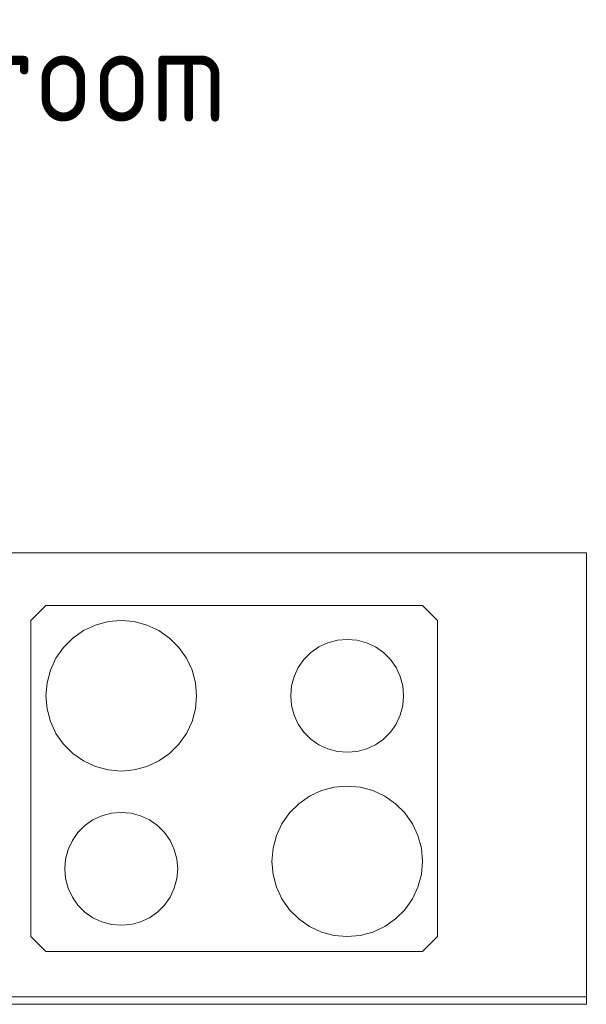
# Model space of a CAD drawing. Header units: millimetres. Extents: x 19410 to 41622, y 4748 to 42777.
# Tile 16 of 65: x 22445 to 23197, y 35776 to 37084. Entities that reach past the tile are written whole.
import ezdxf

# ---------------------------------------------------------------- set-up
doc = ezdxf.new("R2010")
doc.units = ezdxf.units.MM
for name, color, linetype, lineweight in [('A-AREA-____-IDEN', 2, 'Continuous', 20), ('I-FURN-____-MCUT', 30, 'Continuous', 9), ('I-FURN-____-OTLN', 30, 'Continuous', 20)]:
    doc.layers.add(name, color=color, linetype=linetype, lineweight=lineweight)
doc.styles.add('GOST Common', font='GOST_Common.ttf', dxfattribs={"width": 0.9, "height": 125})

# ---------------------------------------------------------------- blocks, each defined once
blk = doc.blocks.new('Прямая форма - 83 new-610895-В_Этаж 02_Отопление')
at = {"layer": 'I-FURN-____-MCUT', "color": 133}
for p, q in [((0, 0), (0, -2086.6)), ((10, -2086.6), (10, 0)), ((0, -2086.6), (10, -2086.6))]:
    blk.add_line(p, q, dxfattribs=at)
at = {"layer": 'I-FURN-____-OTLN', "color": 253}
for p, q in [((600, -1137.3), (600, -2086.6)), ((90, -1349), (70, -1369)), ((90, -1349), (70, -1369)), ((510, -1349), (90, -1349)), ((510, -1349), (90, -1349)), ((530, -1369), (510, -1349)), ((530, -1369), (510, -1349)), ((70, -1369), (70, -1869)), ((70, -1369), (70, -1869)), ((392.6, -1370.6), (375.8, -1375.1)), ((410, -1369), (392.6, -1370.6)), ((427.4, -1370.6), (410, -1369)), ((444.2, -1375.1), (427.4, -1370.6)), ((530, -1869), (530, -1369)), ((530, -1869), (530, -1369)), ((360, -1382.4), (345.7, -1392.4)), ((375.8, -1375.1), (360, -1382.4)), ((460, -1382.4), (444.2, -1375.1)), ((474.3, -1392.4), (460, -1382.4)), ((154.3, -1398.6), (142.5, -1404.1)), ((167, -1395.2), (154.3, -1398.6)), ((180, -1394), (167, -1395.2)), ((193, -1395.2), (180, -1394)), ((205.7, -1398.6), (193, -1395.2)), ((217.5, -1404.1), (205.7, -1398.6)), ((345.7, -1392.4), (333.4, -1404.8)), ((486.6, -1404.8), (474.3, -1392.4)), ((131.8, -1411.6), (122.5, -1420.8)), ((142.5, -1404.1), (131.8, -1411.6)), ((228.2, -1411.6), (217.5, -1404.1)), ((237.5, -1420.8), (228.2, -1411.6)), ((333.4, -1404.8), (323.4, -1419)), ((496.6, -1419), (486.6, -1404.8)), ((122.5, -1420.8), (115, -1431.5)), ((245, -1431.5), (237.5, -1420.8)), ((323.4, -1419), (316, -1434.8)), ((504, -1434.8), (496.6, -1419)), ((115, -1431.5), (109.5, -1443.4)), ((250.5, -1443.4), (245, -1431.5)), ((316, -1434.8), (311.5, -1451.7)), ((508.5, -1451.7), (504, -1434.8)), ((109.5, -1443.4), (106.1, -1456)), ((253.9, -1456), (250.5, -1443.4)), ((311.5, -1451.7), (310, -1469)), ((510, -1469), (508.5, -1451.7)), ((106.1, -1456), (105, -1469)), ((255, -1469), (253.9, -1456)), ((105, -1469), (106.1, -1482.1)), ((253.9, -1482.1), (255, -1469)), ((310, -1469), (311.5, -1486.4)), ((508.5, -1486.4), (510, -1469)), ((106.1, -1482.1), (109.5, -1494.7)), ((250.5, -1494.7), (253.9, -1482.1)), ((311.5, -1486.4), (316, -1503.2)), ((504, -1503.2), (508.5, -1486.4)), ((109.5, -1494.7), (115, -1506.5)), ((245, -1506.5), (250.5, -1494.7)), ((316, -1503.2), (323.4, -1519)), ((496.6, -1519), (504, -1503.2)), ((115, -1506.5), (122.5, -1517.2)), ((122.5, -1517.2), (131.8, -1526.5)), ((228.2, -1526.5), (237.5, -1517.2)), ((237.5, -1517.2), (245, -1506.5)), ((131.8, -1526.5), (142.5, -1534)), ((217.5, -1534), (228.2, -1526.5)), ((323.4, -1519), (333.4, -1533.3)), ((486.6, -1533.3), (496.6, -1519)), ((142.5, -1534), (154.3, -1539.5)), ((154.3, -1539.5), (167, -1542.9)), ((167, -1542.9), (180, -1544)), ((180, -1544), (193, -1542.9)), ((193, -1542.9), (205.7, -1539.5)), ((205.7, -1539.5), (217.5, -1534)), ((333.4, -1533.3), (345.7, -1545.6)), ((474.3, -1545.6), (486.6, -1533.3)), ((345.7, -1545.6), (360, -1555.6)), ((360, -1555.6), (375.8, -1563)), ((444.2, -1563), (460, -1555.6)), ((460, -1555.6), (474.3, -1545.6)), ((375.8, -1563), (392.6, -1567.5)), ((392.6, -1567.5), (410, -1569)), ((410, -1569), (427.4, -1567.5)), ((427.4, -1567.5), (444.2, -1563)), ((172.6, -1670.6), (155.8, -1675.1)), ((190, -1669), (172.6, -1670.6)), ((207.4, -1670.6), (190, -1669)), ((224.2, -1675.1), (207.4, -1670.6)), ((140, -1682.4), (125.7, -1692.4)), ((155.8, -1675.1), (140, -1682.4)), ((240, -1682.4), (224.2, -1675.1)), ((254.3, -1692.4), (240, -1682.4)), ((125.7, -1692.4), (113.4, -1704.8)), ((266.6, -1704.8), (254.3, -1692.4)), ((384.3, -1698.6), (372.5, -1704.1)), ((397, -1695.2), (384.3, -1698.6)), ((410, -1694), (397, -1695.2)), ((423, -1695.2), (410, -1694)), ((435.7, -1698.6), (423, -1695.2)), ((447.5, -1704.1), (435.7, -1698.6)), ((113.4, -1704.8), (103.4, -1719)), ((276.6, -1719), (266.6, -1704.8)), ((361.8, -1711.6), (352.5, -1720.8)), ((372.5, -1704.1), (361.8, -1711.6)), ((458.2, -1711.6), (447.5, -1704.1)), ((467.5, -1720.8), (458.2, -1711.6)), ((103.4, -1719), (96, -1734.8)), ((284, -1734.8), (276.6, -1719)), ((352.5, -1720.8), (345, -1731.5)), ((475, -1731.5), (467.5, -1720.8)), ((96, -1734.8), (91.5, -1751.7)), ((288.5, -1751.7), (284, -1734.8)), ((345, -1731.5), (339.5, -1743.4)), ((480.5, -1743.4), (475, -1731.5)), ((91.5, -1751.7), (90, -1769)), ((290, -1769), (288.5, -1751.7)), ((339.5, -1743.4), (336.1, -1756)), ((483.9, -1756), (480.5, -1743.4)), ((336.1, -1756), (335, -1769)), ((485, -1769), (483.9, -1756)), ((90, -1769), (91.5, -1786.4)), ((288.5, -1786.4), (290, -1769)), ((335, -1769), (336.1, -1782.1)), ((483.9, -1782.1), (485, -1769)), ((91.5, -1786.4), (96, -1803.2)), ((284, -1803.2), (288.5, -1786.4)), ((336.1, -1782.1), (339.5, -1794.7)), ((480.5, -1794.7), (483.9, -1782.1)), ((96, -1803.2), (103.4, -1819)), ((276.6, -1819), (284, -1803.2)), ((339.5, -1794.7), (345, -1806.5)), ((475, -1806.5), (480.5, -1794.7)), ((345, -1806.5), (352.5, -1817.2)), ((352.5, -1817.2), (361.8, -1826.5)), ((458.2, -1826.5), (467.5, -1817.2)), ((467.5, -1817.2), (475, -1806.5)), ((103.4, -1819), (113.4, -1833.3)), ((266.6, -1833.3), (276.6, -1819)), ((361.8, -1826.5), (372.5, -1834)), ((447.5, -1834), (458.2, -1826.5)), ((113.4, -1833.3), (125.7, -1845.6)), ((254.3, -1845.6), (266.6, -1833.3)), ((372.5, -1834), (384.3, -1839.5)), ((384.3, -1839.5), (397, -1842.9)), ((397, -1842.9), (410, -1844)), ((410, -1844), (423, -1842.9)), ((423, -1842.9), (435.7, -1839.5)), ((435.7, -1839.5), (447.5, -1834)), ((125.7, -1845.6), (140, -1855.6)), ((140, -1855.6), (155.8, -1863)), ((224.2, -1863), (240, -1855.6)), ((240, -1855.6), (254.3, -1845.6)), ((70, -1869), (90, -1889)), ((70, -1869), (90, -1889)), ((155.8, -1863), (172.6, -1867.5)), ((172.6, -1867.5), (190, -1869)), ((190, -1869), (207.4, -1867.5)), ((207.4, -1867.5), (224.2, -1863)), ((510, -1889), (530, -1869)), ((530, -1869), (510, -1889)), ((90, -1889), (510, -1889)), ((510, -1889), (90, -1889)), ((600, -2086.6), (10, -2086.6))]:
    blk.add_line(p, q, dxfattribs=at)
blk = doc.blocks.new('Прямая форма - FU - 053-610896-В_Этаж 02_Отопление')
blk.add_blockref('Прямая форма - 83 new-610895-В_Этаж 02_Отопление', (0, 0))
blk = doc.blocks.new('83 new_ifc_RVT-1-В_Этаж 02_Отопление')
at = {"layer": 'I-FURN-____-OTLN', "color": 253, "lineweight": 20, "rotation": 90}
blk.add_blockref('Прямая форма - FU - 053-610896-В_Этаж 02_Отопление', (21110.3, 35775.8), dxfattribs=at)

msp = doc.modelspace()

# ---------------------------------------------------------------- block references
at = {"lineweight": 9}
msp.add_blockref('83 new_ifc_RVT-1-В_Этаж 02_Отопление', (0, 0), dxfattribs=at)

# ---------------------------------------------------------------- texts
at = {"layer": 'A-AREA-____-IDEN', "lineweight": 9, "insert": (22151.2, 37073.4), "char_height": 125, "width": 707.088, "attachment_point": 1, "style": 'GOST Common'}
msp.add_mtext('Bedroom', dxfattribs=at)

doc.saveas('drawing.dxf')
